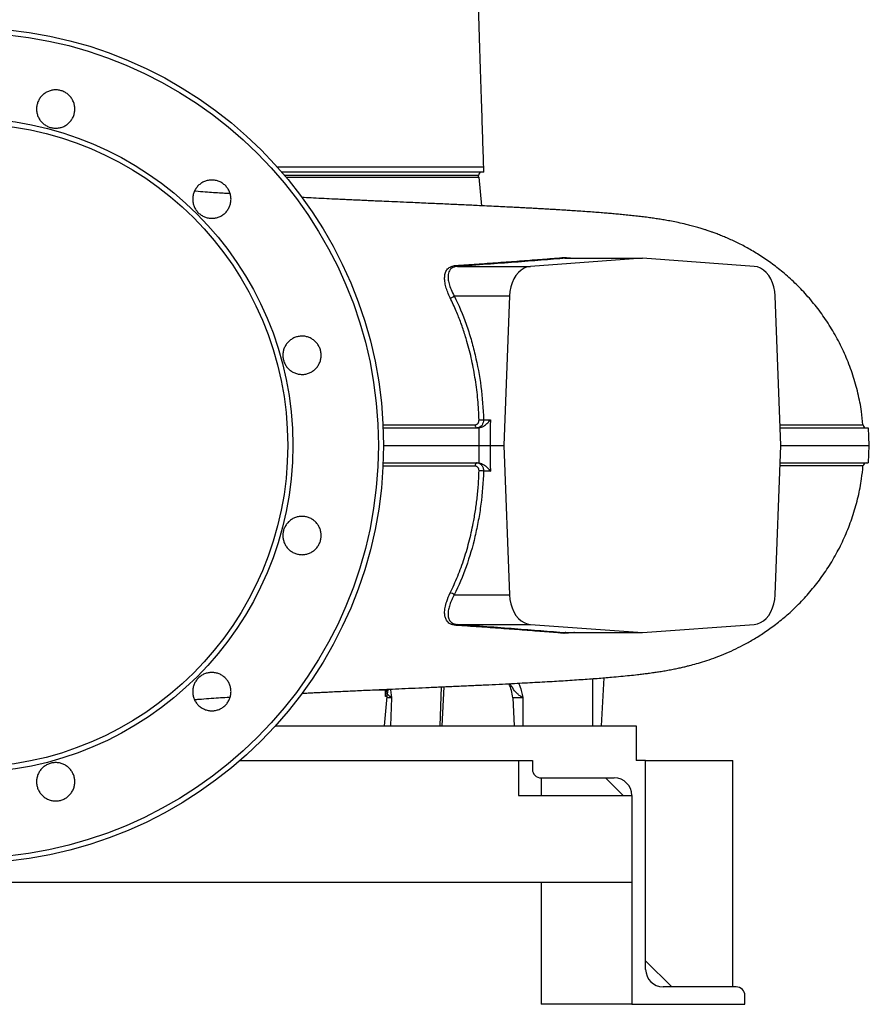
# Model space of a CAD drawing. Header units: millimetres. Extents: x 10 to 977, y 9 to 2126.
# Tile 2 of 7: x 489 to 977, y 9 to 575. Entities that reach past the tile are written whole.
import ezdxf

# ---------------------------------------------------------------- set-up
doc = ezdxf.new("R2010")
doc.units = ezdxf.units.MM

msp = doc.modelspace()

# ---------------------------------------------------------------- linework, layer by layer
at = {"color": 7, "linetype": 'Continuous', "lineweight": 25}
for p, q in [((755.3, 487.2), (639.33, 487.2)), ((755.3, 487.2), (755.3, 490.2)), ((641.88, 484.2), (752.8, 484.2)), ((752.3, 484.2), (752.3, 485.2)), ((754.24, 467.82), (752.8, 484.2)), ((846.39, 437.7), (782.17, 433.03)), ((802.43, 437.7), (802.44, 437.7)), ((802.44, 437.7), (846.39, 437.7)), ((910.61, 433.03), (846.39, 437.7)), ((740.27, 433.03), (782.17, 433.03)), ((738.4, 416.03), (770.11, 416.03)), ((770.11, 416.03), (766.84, 330.2)), ((925.94, 330.2), (922.67, 416.03)), ((752.7, 340.24), (752.18, 340.2)), ((755.19, 344.93), (759.12, 344.93)), ((759.02, 330.2), (766.84, 330.2)), ((766.84, 330.2), (770.11, 244.38)), ((922.67, 244.38), (925.94, 330.2)), ((752.18, 320.2), (752.7, 320.16)), ((759.12, 315.47), (755.19, 315.47)), ((738.4, 244.38), (770.11, 244.38)), ((740.27, 227.37), (782.17, 227.37)), ((782.17, 227.37), (846.39, 222.7)), ((846.39, 222.7), (910.61, 227.37)), ((802.44, 222.7), (802.43, 222.7)), ((802.44, 222.7), (846.39, 222.7)), ((824.25, 196.72), (822.8, 169.2)), ((731.51, 169.2), (732.68, 191.59)), ((698.33, 169.2), (699.79, 185.95)), ((702.35, 185.25), (701.76, 169.2)), ((777.8, 185.25), (771.96, 185.25)), ((771.96, 185.25), (772.8, 169.2)), ((777.8, 185.25), (777.8, 169.2)), ((635.79, 169.2), (842.8, 169.2)), ((842.8, 169.2), (842.8, 149.2)), ((615.41, 149.2), (783.3, 149.2)), ((775.3, 149.2), (775.3, 129.2)), ((783.3, 149.2), (783.3, 144.2)), ((848.3, 149.2), (842.8, 149.2)), ((848.3, 29.2), (848.3, 149.2)), ((848.3, 149.2), (898.3, 149.2)), ((898.3, 19.2), (898.3, 149.2)), ((788.3, 139.2), (830.3, 139.2)), ((788.3, 139.2), (788.3, 129.2)), ((835.3, 129.2), (825.3, 139.2)), ((775.3, 129.2), (840.3, 129.2)), ((840.3, 129.2), (840.3, 9.2)), ((840.3, 79.2), (75.3, 79.2)), ((788.3, 79.2), (788.3, 9.2)), ((848.3, 34.2), (863.3, 19.2)), ((900.3, 19.2), (858.3, 19.2)), ((905.3, 9.2), (905.3, 14.2)), ((840.3, 9.2), (788.3, 9.2)), ((840.3, 9.2), (905.3, 9.2))]:
    msp.add_line(p, q, dxfattribs=at)
at = {"color": 8, "linetype": 'Continuous', "lineweight": 25}
for p, q in [((752.3, 485.2), (641.04, 485.2)), ((817.8, 196.22), (817.8, 169.2)), ((692.76, 189.82), (698.87, 189.82)), ((730.87, 191.51), (730.04, 169.2)), ((699.79, 185.95), (698.85, 185.95)), ((702.35, 185.25), (699.73, 185.25))]:
    msp.add_line(p, q, dxfattribs=at)
at = {"color": 7, "linetype": 'Continuous', "lineweight": 25, "flags": 128}
for points in [[(782.17, 433.03), (780.32, 432.71), (778.52, 432), (776.82, 430.93), (775.25, 429.52), (773.83, 427.8), (772.61, 425.81), (771.61, 423.58), (770.85, 421.18), (770.35, 418.64), (770.11, 416.03)], [(922.67, 416.03), (922.43, 418.64), (921.93, 421.18), (921.17, 423.58), (920.17, 425.81), (918.95, 427.8), (917.53, 429.52), (915.96, 430.93), (914.26, 432), (912.46, 432.71), (910.61, 433.03)], [(750.34, 342.03), (750.38, 341.67), (750.46, 341.32), (750.57, 341.01), (750.71, 340.73), (750.88, 340.5), (751.07, 340.34), (751.27, 340.24), (751.48, 340.2)], [(752.63, 330.2), (752.67, 335.2), (752.67, 335.39), (752.69, 338.51), (752.7, 340.2), (752.7, 340.24)], [(759.12, 344.93), (759.12, 344.74), (759.1, 341.62), (759.08, 338.5), (759.05, 335.39), (759.02, 330.2)], [(976.7, 330.2), (976.43, 335.29), (976.18, 340.21)], [(752.7, 320.16), (752.7, 320.2), (752.67, 325.2), (752.64, 329.69), (752.63, 330.2)], [(759.02, 330.2), (759.02, 329.69), (759.05, 325.02), (759.08, 321.9), (759.1, 318.79), (759.12, 315.47)], [(976.18, 320.2), (976.43, 325.11), (976.7, 330.2)], [(751.48, 320.2), (751.27, 320.17), (751.07, 320.07), (750.88, 319.9), (750.71, 319.67), (750.57, 319.4), (750.46, 319.08), (750.38, 318.73), (750.34, 318.37)], [(770.11, 244.38), (770.35, 241.76), (770.85, 239.23), (771.61, 236.82), (772.61, 234.6), (773.83, 232.6), (775.25, 230.88), (776.82, 229.47), (778.52, 228.4), (780.32, 227.7), (782.17, 227.37)], [(910.61, 227.37), (912.46, 227.7), (914.26, 228.4), (915.96, 229.47), (917.53, 230.88), (918.95, 232.6), (920.17, 234.6), (921.17, 236.82), (921.93, 239.23), (922.43, 241.76), (922.67, 244.38)], [(699.79, 185.95), (700.21, 188.61), (700.64, 190.19)]]:
    msp.add_lwpolyline(points, dxfattribs=at)
at = {"color": 8, "linetype": 'Continuous', "lineweight": 25, "flags": 128}
msp.add_lwpolyline([(698.96, 190.11), (698.91, 189.97), (698.87, 189.82)], dxfattribs=at)
at = {"color": 7, "linetype": 'Continuous', "lineweight": 25}
for radius in [240, 237.05, 187.95, 185]:
    msp.add_circle((457.8, 330.2), radius, dxfattribs=at)
for centre, radius, start, end in [((754.3, 485.2), 2, 90, 180), ((740.35, 434.21), 1.18, 213.2113, 266.1233), ((735.67, 418.82), 3.91, 275.7251, 314.2877), ((753.29, 361.03), 16.21, 267.6931, 276.7467), ((975.15, 342.2), 2, 184.7316, 269.9057), ((975.15, 318.2), 2, 90.096, 174.9294), ((753.29, 299.37), 16.21, 83.2534, 92.3075), ((735.67, 241.58), 3.91, 45.7119, 84.2743), ((740.35, 226.2), 1.18, 93.8795, 146.7865), ((751.99, 184.2), 20, 3, 27.4276), ((788.3, 144.2), 5, 180, 270), ((830.3, 129.2), 10, 0, 90), ((858.3, 29.2), 10, 180, 270), ((900.3, 14.2), 5, 0, 90)]:
    msp.add_arc(centre, radius, start, end, dxfattribs=at)
for points, knots in [([(755.3, 490.2), (755.17, 494.46), (754.89, 503.25), (754.44, 516.85), (753.98, 531.28), (753.49, 546.52), (752.98, 562.59), (752.63, 573.57), (752.45, 579.2)], [0, 0, 0, 0, 0.143667, 0.296485, 0.458497, 0.629736, 0.810229, 1, 1, 1, 1]), ([(517.35, 515.61), (516.84, 515.1), (516.28, 514.64), (515.39, 514.05), (515.08, 513.86), (514.44, 513.52), (514.11, 513.36), (513.11, 512.95), (512.43, 512.74), (511.37, 512.53), (511.01, 512.48), (510.29, 512.4), (509.93, 512.39), (508.85, 512.39), (508.14, 512.46), (507.08, 512.67), (506.72, 512.76), (506.03, 512.96), (505.36, 513.21), (504.71, 513.51), (504.07, 513.85), (503.76, 514.04), (502.86, 514.64), (502.3, 515.1), (501.54, 515.86), (501.3, 516.12), (500.84, 516.68), (500.62, 516.97), (500.02, 517.87), (499.69, 518.5), (499.27, 519.5), (499.15, 519.84), (498.94, 520.53), (498.85, 520.88), (498.64, 521.94), (498.57, 522.65), (498.57, 524.1), (498.64, 524.82), (498.85, 525.87), (498.93, 526.22), (499.14, 526.91), (499.26, 527.26), (499.68, 528.26), (500.02, 528.89), (500.81, 530.08), (501.28, 530.65), (502.29, 531.67), (502.84, 532.12), (503.74, 532.73), (504.06, 532.91), (504.69, 533.25), (505.34, 533.56), (506.02, 533.8), (506.7, 534.01), (507.06, 534.1), (508.12, 534.32), (508.84, 534.39), (509.91, 534.39), (510.27, 534.37), (510.99, 534.3), (511.35, 534.25), (512.41, 534.04), (513.1, 533.83), (514.09, 533.42), (514.42, 533.26), (515.06, 532.92), (515.37, 532.74), (516.27, 532.14), (516.82, 531.69), (517.59, 530.92), (517.84, 530.65), (518.29, 530.1), (518.72, 529.52), (519.09, 528.91), (519.43, 528.27), (519.59, 527.94), (520, 526.94), (520.21, 526.26), (520.49, 524.85), (520.57, 524.12), (520.57, 522.68), (520.5, 521.97), (520.29, 520.91), (520.2, 520.55), (519.99, 519.86), (519.87, 519.52), (519.46, 518.53), (519.13, 517.89), (518.32, 516.69), (517.86, 516.13), (517.35, 515.61)], [0, 0, 0, 0, 0.03125, 0.03125, 0.046875, 0.046875, 0.0625, 0.0625, 0.09375, 0.09375, 0.109375, 0.109375, 0.125, 0.125, 0.15625, 0.15625, 0.171875, 0.171875, 0.1875, 0.203125, 0.203125, 0.21875, 0.21875, 0.25, 0.25, 0.265625, 0.265625, 0.28125, 0.28125, 0.3125, 0.3125, 0.328125, 0.328125, 0.34375, 0.34375, 0.375, 0.375, 0.40625, 0.40625, 0.421875, 0.421875, 0.4375, 0.4375, 0.46875, 0.46875, 0.5, 0.5, 0.53125, 0.53125, 0.546875, 0.546875, 0.5625, 0.578125, 0.578125, 0.59375, 0.59375, 0.625, 0.625, 0.640625, 0.640625, 0.65625, 0.65625, 0.6875, 0.6875, 0.703125, 0.703125, 0.71875, 0.71875, 0.75, 0.75, 0.765625, 0.765625, 0.78125, 0.796875, 0.796875, 0.8125, 0.8125, 0.84375, 0.84375, 0.875, 0.875, 0.90625, 0.90625, 0.921875, 0.921875, 0.9375, 0.9375, 0.96875, 0.96875, 1, 1, 1, 1]), ([(636.49, 490.2), (640.48, 490.2), (649.62, 490.2), (663.03, 490.2), (672, 490.2), (676.49, 490.2)], [0, 0, 0, 0, 0.2788041, 0.6394017, 1, 1, 1, 1]), ([(676.49, 490.2), (680.41, 490.2), (688.24, 490.2), (698.98, 490.2), (708.91, 490.2), (717.95, 490.2), (726.08, 490.2), (733.26, 490.2), (739.47, 490.2), (744.69, 490.2), (748.89, 490.2), (752.08, 490.2), (754.19, 490.2), (755.25, 490.2), (755.19, 490.2), (755.17, 490.2)], [0, 0, 0, 0, 0.079681, 0.159361, 0.239042, 0.318723, 0.398404, 0.478085, 0.557766, 0.637446, 0.717127, 0.796808, 0.876489, 0.956169, 1, 1, 1, 1]), ([(607.01, 463.85), (606.49, 463.33), (605.94, 462.88), (605.04, 462.28), (604.74, 462.1), (604.1, 461.76), (603.77, 461.6), (602.77, 461.19), (602.09, 460.98), (601.03, 460.77), (600.67, 460.71), (599.95, 460.64), (599.59, 460.62), (598.51, 460.62), (597.8, 460.69), (596.73, 460.9), (596.38, 460.99), (595.69, 461.2), (595.02, 461.44), (594.37, 461.75), (593.73, 462.09), (593.42, 462.27), (592.52, 462.88), (591.96, 463.33), (591.2, 464.09), (590.96, 464.36), (590.5, 464.92), (590.28, 465.21), (589.68, 466.11), (589.34, 466.74), (588.93, 467.74), (588.81, 468.08), (588.6, 468.77), (588.51, 469.12), (588.3, 470.17), (588.23, 470.89), (588.23, 472.34), (588.3, 473.06), (588.5, 474.11), (588.59, 474.46), (588.8, 475.15), (588.92, 475.49), (589.34, 476.49), (589.67, 477.13), (590.47, 478.32), (590.93, 478.89), (591.95, 479.9), (592.5, 480.36), (593.4, 480.96), (593.72, 481.15), (594.35, 481.49), (595, 481.8), (595.67, 482.04), (596.36, 482.25), (596.71, 482.34), (597.78, 482.55), (598.49, 482.62), (599.57, 482.62), (599.93, 482.61), (600.65, 482.54), (601.01, 482.48), (602.07, 482.27), (602.75, 482.07), (603.75, 481.66), (604.08, 481.5), (604.72, 481.16), (605.03, 480.97), (605.92, 480.38), (606.48, 479.92), (607.25, 479.16), (607.49, 478.89), (607.95, 478.33), (608.38, 477.76), (608.75, 477.14), (609.09, 476.51), (609.25, 476.18), (609.66, 475.18), (609.87, 474.49), (610.15, 473.08), (610.22, 472.35), (610.23, 470.92), (610.16, 470.2), (609.95, 469.14), (609.86, 468.79), (609.65, 468.1), (609.53, 467.76), (609.12, 466.77), (608.78, 466.13), (607.98, 464.92), (607.52, 464.36), (607.01, 463.85)], [0, 0, 0, 0, 0.03125, 0.03125, 0.046875, 0.046875, 0.0625, 0.0625, 0.09375, 0.09375, 0.109375, 0.109375, 0.125, 0.125, 0.15625, 0.15625, 0.171875, 0.171875, 0.1875, 0.203125, 0.203125, 0.21875, 0.21875, 0.25, 0.25, 0.265625, 0.265625, 0.28125, 0.28125, 0.3125, 0.3125, 0.328125, 0.328125, 0.34375, 0.34375, 0.375, 0.375, 0.40625, 0.40625, 0.421875, 0.421875, 0.4375, 0.4375, 0.46875, 0.46875, 0.5, 0.5, 0.53125, 0.53125, 0.546875, 0.546875, 0.5625, 0.578125, 0.578125, 0.59375, 0.59375, 0.625, 0.625, 0.640625, 0.640625, 0.65625, 0.65625, 0.6875, 0.6875, 0.703125, 0.703125, 0.71875, 0.71875, 0.75, 0.75, 0.765625, 0.765625, 0.78125, 0.796875, 0.796875, 0.8125, 0.8125, 0.84375, 0.84375, 0.875, 0.875, 0.90625, 0.90625, 0.921875, 0.921875, 0.9375, 0.9375, 0.96875, 0.96875, 1, 1, 1, 1]), ([(609.61, 474.75), (609.57, 474.75), (609.15, 474.77), (607.51, 474.87), (604.41, 475.07), (600.12, 475.36), (595.22, 475.72), (591.6, 475.99), (589.56, 476.16), (589.35, 476.18)], [0, 0, 0, 0, 0.006181, 0.057917, 0.232504, 0.454652, 0.692669, 0.967468, 1, 1, 1, 1]), ([(973.07, 342.02), (972.83, 344.56), (972.25, 350.68), (970.3, 360.23), (967.4, 370.59), (963.63, 380.63), (959.09, 390.24), (953.84, 399.34), (947.99, 407.83), (941.66, 415.62), (934.99, 422.65), (928.14, 428.9), (921.22, 434.37), (914.33, 439.12), (907.56, 443.19), (902.12, 446.05), (897.96, 448.03), (894.94, 449.37), (892.09, 450.56), (889.5, 451.58), (887.28, 452.4), (885.52, 453.02), (883.93, 453.57), (882.24, 454.12), (880.06, 454.8), (877.4, 455.58), (874.47, 456.38), (870.86, 457.29), (867.04, 458.15), (863.18, 458.92), (859.68, 459.56), (856.57, 460.07), (853.53, 460.54), (850.39, 460.98), (847.05, 461.42), (843.51, 461.84), (839.93, 462.24), (836.34, 462.6), (832.84, 462.94), (829.49, 463.24), (826.14, 463.53), (822.58, 463.82), (818.69, 464.12), (814.45, 464.43), (810.16, 464.73), (806.12, 465), (802.81, 465.21), (800.22, 465.37), (798.08, 465.5), (795.87, 465.64), (793.3, 465.79), (790.46, 465.95), (787.45, 466.12), (784.54, 466.28), (781.69, 466.44), (778.8, 466.59), (775.53, 466.76), (771.72, 466.96), (767.34, 467.18), (762.44, 467.42), (757.13, 467.68), (750.71, 467.98), (743.09, 468.34), (734.13, 468.75), (724.65, 469.17), (715.68, 469.57), (707.71, 469.92), (701.26, 470.2), (695.72, 470.45), (691.49, 470.64), (688.13, 470.79), (685.07, 470.93), (681.48, 471.09), (677.67, 471.26), (673.64, 471.45), (669.1, 471.66), (663.7, 471.92), (657.93, 472.21), (653.64, 472.43), (651.41, 472.54), (650.98, 472.57)], [0, 0, 0, 0, 0.014242, 0.034208, 0.054215, 0.074172, 0.093985, 0.113565, 0.132826, 0.151645, 0.16981, 0.187259, 0.203959, 0.219887, 0.235034, 0.249463, 0.256456, 0.263405, 0.270425, 0.276985, 0.28238, 0.28662, 0.289999, 0.294656, 0.301034, 0.309125, 0.318321, 0.327114, 0.342766, 0.357196, 0.370704, 0.383475, 0.395932, 0.409674, 0.425722, 0.441221, 0.457224, 0.47327, 0.488142, 0.501786, 0.5154, 0.529499, 0.544732, 0.561101, 0.577755, 0.592271, 0.604496, 0.612491, 0.61911, 0.626251, 0.634928, 0.644913, 0.654319, 0.66428, 0.672802, 0.681291, 0.691395, 0.703102, 0.716143, 0.730687, 0.746018, 0.761631, 0.784703, 0.80835, 0.832574, 0.857145, 0.874536, 0.889581, 0.902302, 0.912712, 0.918411, 0.925184, 0.933544, 0.942664, 0.95063, 0.960195, 0.972699, 0.98592, 0.997245, 1, 1, 1, 1]), ([(739.36, 433.56), (740.37, 433.63), (745.39, 433.97), (754.64, 434.6), (766.82, 435.46), (778.91, 436.36), (790.53, 437.25), (797.84, 437.85), (801.49, 438.14)], [0, 0, 0, 0, 0.043967, 0.219861, 0.414272, 0.608683, 0.804341, 1, 1, 1, 1]), ([(802.44, 437.7), (797.78, 437.32), (788.46, 436.55), (773.29, 435.38), (757.32, 434.21), (745.95, 433.42), (740.27, 433.03)], [0, 0, 0, 0, 0.24869, 0.497378, 0.748689, 1, 1, 1, 1]), ([(801.49, 438.14), (801.49, 438.14), (801.62, 438), (801.93, 437.77), (802.26, 437.72), (802.43, 437.7)], [0, 0, 0, 0, 0.01648, 0.50162, 1, 1, 1, 1]), ([(736.06, 414.93), (735.51, 416.04), (735.04, 417.13), (734.22, 419.26), (733.87, 420.3), (733.46, 421.84), (733.34, 422.35), (733.15, 423.36), (733.07, 423.85), (732.89, 425.29), (732.86, 426.21), (732.95, 427.51), (733, 427.94), (733.16, 428.76), (733.27, 429.15), (733.68, 430.27), (734.06, 430.94), (735.12, 432.11), (735.77, 432.58), (736.97, 433.1), (737.41, 433.25), (738.34, 433.46), (738.84, 433.53), (739.36, 433.56)], [0, 0, 0, 0, 0.125, 0.125, 0.25, 0.25, 0.3125, 0.3125, 0.375, 0.375, 0.5, 0.5, 0.5625, 0.5625, 0.625, 0.625, 0.75, 0.75, 0.875, 0.875, 0.9375, 0.9375, 1, 1, 1, 1]), ([(740.27, 433.03), (739.57, 432.94), (738.32, 432.77), (736.96, 432.07), (735.94, 431.15), (735.21, 429.88), (734.79, 428.11), (734.81, 425.85), (735.39, 422.97), (736.52, 419.68), (737.77, 417.25), (738.4, 416.03)], [0, 0, 0, 0, 0.094553, 0.168093, 0.243969, 0.336259, 0.431108, 0.559036, 0.690403, 0.843231, 1, 1, 1, 1]), ([(752.64, 344.83), (752.45, 348.71), (752.08, 356.46), (750.64, 367.9), (748.58, 379.09), (746.43, 387.56), (744.28, 394.68), (742.27, 400.55), (739.45, 407.76), (737.24, 412.43), (736.06, 414.93)], [0, 0, 0, 0, 0.153643, 0.307836, 0.462028, 0.61567, 0.668124, 0.773238, 0.878352, 1, 1, 1, 1]), ([(738.4, 416.03), (740.95, 410.84), (743.23, 405.43), (746.23, 396.97), (747.16, 394.09), (748.45, 389.69), (748.86, 388.21), (749.64, 385.25), (750.01, 383.75), (751.78, 376.26), (752.89, 370.16), (754.5, 357.72), (755, 351.38), (755.19, 344.93)], [0, 0, 0, 0, 0.25, 0.25, 0.375, 0.375, 0.4375, 0.4375, 0.5, 0.5, 0.75, 0.75, 1, 1, 1, 1]), ([(658.77, 374.19), (658.26, 373.67), (657.7, 373.22), (656.81, 372.62), (656.5, 372.44), (655.86, 372.1), (655.53, 371.94), (654.53, 371.53), (653.85, 371.32), (652.79, 371.11), (652.43, 371.05), (651.71, 370.98), (651.35, 370.97), (650.27, 370.97), (649.56, 371.04), (648.5, 371.25), (648.14, 371.33), (647.45, 371.54), (646.78, 371.79), (646.13, 372.09), (645.49, 372.43), (645.18, 372.62), (644.28, 373.22), (643.72, 373.67), (642.96, 374.44), (642.72, 374.7), (642.26, 375.26), (642.04, 375.55), (641.45, 376.45), (641.11, 377.08), (640.69, 378.08), (640.57, 378.42), (640.36, 379.11), (640.27, 379.46), (640.06, 380.52), (639.99, 381.23), (639.99, 382.68), (640.06, 383.4), (640.27, 384.45), (640.36, 384.8), (640.56, 385.49), (640.69, 385.84), (641.1, 386.84), (641.44, 387.47), (642.24, 388.67), (642.7, 389.23), (643.71, 390.25), (644.27, 390.7), (645.17, 391.31), (645.48, 391.49), (646.12, 391.83), (646.77, 392.14), (647.44, 392.38), (648.13, 392.59), (648.48, 392.68), (649.55, 392.89), (650.26, 392.96), (651.34, 392.97), (651.69, 392.95), (652.41, 392.88), (652.77, 392.83), (653.83, 392.62), (654.52, 392.41), (655.52, 392), (655.85, 391.84), (656.49, 391.5), (656.79, 391.32), (657.69, 390.72), (658.24, 390.27), (659.01, 389.5), (659.26, 389.23), (659.71, 388.67), (660.14, 388.1), (660.51, 387.48), (660.85, 386.85), (661.01, 386.52), (661.43, 385.52), (661.63, 384.83), (661.92, 383.42), (661.99, 382.69), (661.99, 381.26), (661.92, 380.54), (661.71, 379.48), (661.62, 379.13), (661.41, 378.44), (661.29, 378.1), (660.88, 377.11), (660.55, 376.47), (659.74, 375.26), (659.28, 374.7), (658.77, 374.19)], [0, 0, 0, 0, 0.03125, 0.03125, 0.046875, 0.046875, 0.0625, 0.0625, 0.09375, 0.09375, 0.109375, 0.109375, 0.125, 0.125, 0.15625, 0.15625, 0.171875, 0.171875, 0.1875, 0.203125, 0.203125, 0.21875, 0.21875, 0.25, 0.25, 0.265625, 0.265625, 0.28125, 0.28125, 0.3125, 0.3125, 0.328125, 0.328125, 0.34375, 0.34375, 0.375, 0.375, 0.40625, 0.40625, 0.421875, 0.421875, 0.4375, 0.4375, 0.46875, 0.46875, 0.5, 0.5, 0.53125, 0.53125, 0.546875, 0.546875, 0.5625, 0.578125, 0.578125, 0.59375, 0.59375, 0.625, 0.625, 0.640625, 0.640625, 0.65625, 0.65625, 0.6875, 0.6875, 0.703125, 0.703125, 0.71875, 0.71875, 0.75, 0.75, 0.765625, 0.765625, 0.78125, 0.796875, 0.796875, 0.8125, 0.8125, 0.84375, 0.84375, 0.875, 0.875, 0.90625, 0.90625, 0.921875, 0.921875, 0.9375, 0.9375, 0.96875, 0.96875, 1, 1, 1, 1]), ([(697.45, 340.2), (702.11, 340.2), (713.88, 340.2), (732.19, 340.2), (745.51, 340.2), (752.18, 340.2)], [0, 0, 0, 0, 0.246727, 0.622962, 1, 1, 1, 1]), ([(750.34, 342.03), (750.5, 342.03), (750.65, 342.05), (750.95, 342.12), (751.1, 342.17), (751.38, 342.31), (751.52, 342.39), (751.77, 342.59), (751.89, 342.71), (752.1, 342.96), (752.2, 343.1), (752.36, 343.41), (752.43, 343.57), (752.6, 344.08), (752.65, 344.45), (752.64, 344.83)], [0, 0, 0, 0, 0.125, 0.125, 0.25, 0.25, 0.375, 0.375, 0.5, 0.5, 0.625, 0.625, 0.75, 0.75, 1, 1, 1, 1]), ([(755.19, 344.93), (755.18, 344.65), (755.15, 343.82), (754.77, 342.5), (753.94, 341.23), (752.8, 340.37), (751.92, 340.26), (751.48, 340.2)], [0, 0, 0, 0, 0.113497, 0.3314101, 0.5528685, 0.7769795, 1, 1, 1, 1]), ([(752.7, 340.24), (753.13, 340.35), (753.99, 340.56), (755.56, 341.42), (757.41, 342.86), (758.58, 344.17), (759.12, 344.93), (759.12, 344.93)], [0, 0, 0, 0, 0.178598, 0.355913, 0.628636, 0.998332, 1, 1, 1, 1]), ([(925.56, 340.2), (926.1, 340.2), (929.54, 340.2), (935.24, 340.2), (942.84, 340.2), (949.82, 340.2), (956.21, 340.2), (961.72, 340.2), (966.37, 340.2), (970.13, 340.2), (973.01, 340.2), (974.97, 340.2), (976.06, 340.2), (976.07, 340.2), (976.07, 340.2)], [0, 0, 0, 0, 0.015808, 0.10085, 0.185892, 0.278946, 0.371999, 0.4657, 0.559401, 0.652731, 0.74614, 0.839549, 0.932879, 1, 1, 1, 1]), ([(697.8, 330.2), (702.43, 330.2), (714.19, 330.2), (732.53, 330.2), (745.93, 330.2), (752.63, 330.2)], [0, 0, 0, 0, 0.244227, 0.621707, 1, 1, 1, 1]), ([(752.63, 330.2), (753.11, 330.2), (753.64, 330.2), (754.48, 330.2), (754.77, 330.2), (755.34, 330.2), (755.64, 330.2), (756.22, 330.2), (756.5, 330.2), (757.06, 330.2), (757.33, 330.2), (757.86, 330.2), (758.11, 330.2), (758.58, 330.2), (758.81, 330.2), (759.02, 330.2)], [0, 0, 0, 0, 0.25, 0.25, 0.375, 0.375, 0.5, 0.5, 0.625, 0.625, 0.75, 0.75, 0.875, 0.875, 1, 1, 1, 1]), ([(925.94, 330.2), (926.45, 330.2), (929.9, 330.2), (935.62, 330.2), (943.27, 330.2), (950.28, 330.2), (956.68, 330.2), (962.2, 330.2), (966.86, 330.2), (970.62, 330.2), (973.51, 330.2), (975.49, 330.2), (976.58, 330.2), (976.59, 330.2), (976.6, 330.2)], [0, 0, 0, 0, 0.014912, 0.100517, 0.186122, 0.279088, 0.372054, 0.465667, 0.559281, 0.652523, 0.745845, 0.839167, 0.932409, 1, 1, 1, 1]), ([(650.82, 187.83), (651.01, 187.84), (651.59, 187.87), (652.57, 187.92), (653.88, 187.99), (655.4, 188.07), (657.67, 188.18), (660.56, 188.33), (663.91, 188.49), (667.81, 188.68), (672.03, 188.88), (676.46, 189.08), (680.74, 189.28), (685.21, 189.48), (690.2, 189.71), (695.53, 189.95), (701.64, 190.22), (708.54, 190.52), (716.23, 190.86), (724.33, 191.22), (732.79, 191.6), (741.3, 191.98), (749.88, 192.38), (758.1, 192.77), (765.84, 193.15), (772.71, 193.5), (778.95, 193.82), (784.76, 194.13), (790.41, 194.45), (795.78, 194.76), (801.05, 195.08), (806.13, 195.4), (811.17, 195.74), (815.95, 196.08), (820.45, 196.41), (824.67, 196.75), (829.24, 197.14), (834.04, 197.57), (839, 198.07), (842.66, 198.47), (845.15, 198.76), (846.57, 198.93), (847.94, 199.11), (849.28, 199.28), (850.67, 199.47), (852.35, 199.7), (854.58, 200.02), (857.22, 200.43), (860.17, 200.93), (863.2, 201.49), (866.14, 202.07), (868.8, 202.65), (871.2, 203.21), (873.99, 203.9), (877.6, 204.86), (882.22, 206.25), (887.44, 208.02), (893.05, 210.19), (898.6, 212.64), (904.25, 215.44), (910.18, 218.74), (916.5, 222.72), (923.04, 227.41), (929.67, 232.83), (936.28, 239.04), (942.75, 246.04), (948.9, 253.81), (954.58, 262.24), (959.64, 271.24), (964.01, 280.71), (967.63, 290.56), (970.42, 300.69), (972.28, 309.99), (972.84, 315.93), (973.07, 318.39)], [0, 0, 0, 0, 0.001195, 0.003654, 0.006248, 0.009479, 0.013344, 0.020635, 0.028029, 0.034917, 0.045974, 0.055635, 0.06416, 0.074533, 0.085712, 0.097838, 0.110939, 0.127862, 0.146249, 0.16613, 0.187544, 0.210444, 0.232842, 0.257206, 0.279699, 0.300274, 0.318919, 0.336916, 0.354955, 0.373521, 0.390253, 0.408753, 0.427036, 0.444802, 0.46205, 0.478758, 0.49488, 0.517742, 0.539344, 0.559742, 0.566303, 0.572669, 0.578842, 0.584821, 0.590657, 0.597712, 0.60661, 0.618942, 0.631628, 0.643503, 0.654456, 0.664124, 0.672483, 0.679556, 0.691595, 0.704596, 0.718252, 0.732246, 0.745214, 0.757477, 0.770763, 0.78516, 0.800457, 0.816633, 0.833672, 0.851539, 0.870125, 0.889088, 0.908317, 0.927733, 0.947252, 0.966789, 0.986259, 1, 1, 1, 1]), ([(697.42, 320.2), (702.09, 320.2), (713.87, 320.2), (732.19, 320.2), (745.51, 320.2), (752.18, 320.2)], [0, 0, 0, 0, 0.247142, 0.623169, 1, 1, 1, 1]), ([(752.64, 315.57), (752.64, 315.76), (752.63, 315.95), (752.58, 316.31), (752.54, 316.49), (752.43, 316.83), (752.36, 316.99), (752.2, 317.3), (752.1, 317.44), (751.89, 317.7), (751.77, 317.81), (751.52, 318.01), (751.38, 318.1), (750.96, 318.3), (750.66, 318.37), (750.34, 318.37)], [0, 0, 0, 0, 0.125, 0.125, 0.25, 0.25, 0.375, 0.375, 0.5, 0.5, 0.625, 0.625, 0.75, 0.75, 1, 1, 1, 1]), ([(751.48, 320.2), (751.73, 320.2), (751.98, 320.17), (752.46, 320.05), (752.69, 319.96), (753.14, 319.73), (753.36, 319.59), (753.76, 319.24), (753.95, 319.05), (754.29, 318.62), (754.45, 318.37), (754.71, 317.86), (754.83, 317.59), (755.01, 317.01), (755.08, 316.71), (755.17, 316.1), (755.2, 315.79), (755.19, 315.47)], [0, 0, 0, 0, 0.125, 0.125, 0.25, 0.25, 0.375, 0.375, 0.5, 0.5, 0.625, 0.625, 0.75, 0.75, 0.875, 0.875, 1, 1, 1, 1]), ([(752.7, 320.16), (753.13, 320.06), (753.99, 319.85), (755.56, 318.98), (757.41, 317.55), (758.58, 316.23), (759.12, 315.47), (759.12, 315.47)], [0, 0, 0, 0, 0.178598, 0.355912, 0.628637, 0.998334, 1, 1, 1, 1]), ([(925.56, 320.2), (926.1, 320.2), (929.54, 320.2), (935.24, 320.2), (942.84, 320.2), (949.82, 320.2), (956.21, 320.2), (961.72, 320.2), (966.37, 320.2), (970.13, 320.2), (973.01, 320.2), (974.97, 320.2), (976.06, 320.2), (976.07, 320.2), (976.07, 320.2)], [0, 0, 0, 0, 0.015808, 0.100851, 0.185893, 0.278947, 0.372, 0.4657, 0.559401, 0.652732, 0.746141, 0.83955, 0.932879, 1, 1, 1, 1]), ([(736.06, 245.47), (737.54, 248.65), (740.52, 255.02), (744.21, 265.27), (747.3, 275.92), (749.19, 284.53), (750.52, 292.1), (751.43, 298.57), (752.26, 306.82), (752.51, 312.52), (752.64, 315.57)], [0, 0, 0, 0, 0.153791, 0.308131, 0.462468, 0.616254, 0.668743, 0.773928, 0.879113, 1, 1, 1, 1]), ([(755.19, 315.47), (755, 309.02), (754.5, 302.66), (753.27, 293.25), (752.79, 290.13), (751.94, 285.49), (751.64, 283.96), (751, 280.91), (750.66, 279.4), (748.89, 271.92), (747.19, 266.13), (743.22, 254.95), (740.95, 249.56), (738.4, 244.38)], [0, 0, 0, 0, 0.25, 0.25, 0.375, 0.375, 0.4375, 0.4375, 0.5, 0.5, 0.75, 0.75, 1, 1, 1, 1]), ([(658.77, 270.66), (658.25, 270.15), (657.7, 269.69), (656.8, 269.09), (656.5, 268.91), (655.86, 268.57), (655.53, 268.41), (654.53, 268), (653.85, 267.79), (652.79, 267.58), (652.43, 267.53), (651.71, 267.46), (651.35, 267.44), (650.27, 267.44), (649.56, 267.51), (648.49, 267.72), (648.14, 267.81), (647.45, 268.02), (646.78, 268.26), (646.13, 268.56), (645.49, 268.9), (645.18, 269.09), (644.28, 269.69), (643.72, 270.15), (642.96, 270.91), (642.72, 271.17), (642.26, 271.73), (642.04, 272.03), (641.44, 272.92), (641.11, 273.56), (640.69, 274.55), (640.57, 274.9), (640.36, 275.59), (640.27, 275.94), (640.06, 276.99), (639.99, 277.71), (639.99, 279.16), (640.06, 279.87), (640.27, 280.93), (640.36, 281.28), (640.56, 281.97), (640.69, 282.31), (641.1, 283.31), (641.44, 283.94), (642.24, 285.14), (642.7, 285.71), (643.72, 286.72), (644.27, 287.18), (645.17, 287.78), (645.48, 287.97), (646.12, 288.31), (646.77, 288.61), (647.44, 288.86), (648.13, 289.07), (648.48, 289.15), (649.55, 289.37), (650.26, 289.44), (651.34, 289.44), (651.7, 289.42), (652.42, 289.35), (652.78, 289.3), (653.84, 289.09), (654.52, 288.88), (655.52, 288.47), (655.85, 288.31), (656.49, 287.97), (656.8, 287.79), (657.69, 287.19), (658.25, 286.74), (659.02, 285.97), (659.26, 285.7), (659.72, 285.15), (660.14, 284.57), (660.51, 283.95), (660.85, 283.32), (661.01, 282.99), (661.43, 281.99), (661.63, 281.3), (661.92, 279.9), (661.99, 279.17), (661.99, 277.73), (661.92, 277.02), (661.71, 275.95), (661.62, 275.6), (661.41, 274.91), (661.29, 274.57), (660.88, 273.58), (660.55, 272.94), (659.74, 271.73), (659.28, 271.17), (658.77, 270.66)], [0, 0, 0, 0, 0.03125, 0.03125, 0.046875, 0.046875, 0.0625, 0.0625, 0.09375, 0.09375, 0.109375, 0.109375, 0.125, 0.125, 0.15625, 0.15625, 0.171875, 0.171875, 0.1875, 0.203125, 0.203125, 0.21875, 0.21875, 0.25, 0.25, 0.265625, 0.265625, 0.28125, 0.28125, 0.3125, 0.3125, 0.328125, 0.328125, 0.34375, 0.34375, 0.375, 0.375, 0.40625, 0.40625, 0.421875, 0.421875, 0.4375, 0.4375, 0.46875, 0.46875, 0.5, 0.5, 0.53125, 0.53125, 0.546875, 0.546875, 0.5625, 0.578125, 0.578125, 0.59375, 0.59375, 0.625, 0.625, 0.640625, 0.640625, 0.65625, 0.65625, 0.6875, 0.6875, 0.703125, 0.703125, 0.71875, 0.71875, 0.75, 0.75, 0.765625, 0.765625, 0.78125, 0.796875, 0.796875, 0.8125, 0.8125, 0.84375, 0.84375, 0.875, 0.875, 0.90625, 0.90625, 0.921875, 0.921875, 0.9375, 0.9375, 0.96875, 0.96875, 1, 1, 1, 1]), ([(739.36, 226.84), (738.74, 226.92), (737.48, 227.07), (735.96, 227.71), (734.76, 228.61), (733.76, 229.9), (733.08, 231.65), (732.79, 234.08), (733.07, 237.06), (734.03, 240.93), (735.32, 243.82), (736.06, 245.47)], [0, 0, 0, 0, 0.078345, 0.156721, 0.234369, 0.312084, 0.420066, 0.528191, 0.669899, 0.811726, 1, 1, 1, 1]), ([(738.4, 244.38), (737.85, 243.39), (737.36, 242.41), (736.5, 240.48), (736.13, 239.53), (735.51, 237.69), (735.27, 236.79), (735.02, 235.49), (734.95, 235.07), (734.86, 234.23), (734.83, 233.82), (734.81, 232.62), (734.89, 231.87), (735.17, 230.84), (735.29, 230.5), (735.6, 229.87), (735.78, 229.58), (736.21, 229.03), (736.46, 228.78), (737.03, 228.34), (737.36, 228.14), (738.43, 227.64), (739.28, 227.44), (740.27, 227.37)], [0, 0, 0, 0, 0.125, 0.125, 0.25, 0.25, 0.375, 0.375, 0.4375, 0.4375, 0.5, 0.5, 0.625, 0.625, 0.6875, 0.6875, 0.75, 0.75, 0.8125, 0.8125, 0.875, 0.875, 1, 1, 1, 1]), ([(801.49, 222.26), (800.68, 222.33), (796.62, 222.66), (788.73, 223.29), (777.5, 224.15), (765.33, 225.05), (752.67, 225.94), (743.8, 226.54), (739.36, 226.84)], [0, 0, 0, 0, 0.043967, 0.21986, 0.414271, 0.608681, 0.80434, 1, 1, 1, 1]), ([(740.27, 227.37), (751.77, 226.59), (762.69, 225.81), (783.42, 224.25), (793.21, 223.48), (802.44, 222.7)], [0, 0, 0, 0, 0.5, 0.5, 1, 1, 1, 1]), ([(802.43, 222.7), (802.26, 222.68), (801.93, 222.64), (801.62, 222.41), (801.49, 222.27), (801.49, 222.26)], [0, 0, 0, 0, 0.498694, 0.983517, 1, 1, 1, 1]), ([(607, 181), (606.49, 180.49), (605.93, 180.03), (605.04, 179.44), (604.73, 179.25), (604.1, 178.91), (603.77, 178.75), (602.77, 178.34), (602.08, 178.13), (601.02, 177.92), (600.66, 177.87), (599.94, 177.8), (599.58, 177.78), (598.51, 177.78), (597.79, 177.85), (596.73, 178.06), (596.38, 178.15), (595.69, 178.36), (595.01, 178.6), (594.36, 178.91), (593.73, 179.25), (593.42, 179.43), (592.51, 180.04), (591.96, 180.49), (591.2, 181.25), (590.96, 181.52), (590.5, 182.08), (590.28, 182.37), (589.68, 183.27), (589.34, 183.9), (588.93, 184.9), (588.8, 185.24), (588.6, 185.93), (588.51, 186.28), (588.3, 187.33), (588.23, 188.05), (588.23, 189.5), (588.3, 190.22), (588.51, 191.27), (588.59, 191.62), (588.8, 192.31), (588.92, 192.65), (589.34, 193.65), (589.68, 194.29), (590.47, 195.48), (590.94, 196.05), (591.95, 197.06), (592.51, 197.52), (593.41, 198.12), (593.72, 198.31), (594.35, 198.65), (595, 198.96), (595.68, 199.2), (596.37, 199.41), (596.72, 199.5), (597.78, 199.71), (598.5, 199.78), (599.57, 199.78), (599.93, 199.76), (600.65, 199.69), (601.01, 199.64), (602.07, 199.43), (602.76, 199.22), (603.76, 198.81), (604.09, 198.66), (604.72, 198.31), (605.03, 198.13), (605.93, 197.53), (606.48, 197.08), (607.25, 196.31), (607.5, 196.04), (607.95, 195.49), (608.38, 194.91), (608.75, 194.3), (609.09, 193.66), (609.25, 193.33), (609.66, 192.33), (609.87, 191.65), (610.15, 190.24), (610.23, 189.51), (610.23, 188.07), (610.16, 187.36), (609.95, 186.3), (609.86, 185.94), (609.65, 185.25), (609.53, 184.91), (609.12, 183.92), (608.78, 183.28), (607.98, 182.08), (607.52, 181.52), (607, 181)], [0, 0, 0, 0, 0.03125, 0.03125, 0.046875, 0.046875, 0.0625, 0.0625, 0.09375, 0.09375, 0.109375, 0.109375, 0.125, 0.125, 0.15625, 0.15625, 0.171875, 0.171875, 0.1875, 0.203125, 0.203125, 0.21875, 0.21875, 0.25, 0.25, 0.265625, 0.265625, 0.28125, 0.28125, 0.3125, 0.3125, 0.328125, 0.328125, 0.34375, 0.34375, 0.375, 0.375, 0.40625, 0.40625, 0.421875, 0.421875, 0.4375, 0.4375, 0.46875, 0.46875, 0.5, 0.5, 0.53125, 0.53125, 0.546875, 0.546875, 0.5625, 0.578125, 0.578125, 0.59375, 0.59375, 0.625, 0.625, 0.640625, 0.640625, 0.65625, 0.65625, 0.6875, 0.6875, 0.703125, 0.703125, 0.71875, 0.71875, 0.75, 0.75, 0.765625, 0.765625, 0.78125, 0.796875, 0.796875, 0.8125, 0.8125, 0.84375, 0.84375, 0.875, 0.875, 0.90625, 0.90625, 0.921875, 0.921875, 0.9375, 0.9375, 0.96875, 0.96875, 1, 1, 1, 1]), ([(698.85, 185.95), (698.85, 185.95), (698.86, 187.22), (698.87, 188.52), (698.87, 189.82)], [0, 0, 0, 0, 0.004801, 1, 1, 1, 1]), ([(589.36, 184.22), (590.17, 184.29), (592.87, 184.51), (597.41, 184.85), (602.79, 185.23), (606.85, 185.49), (609.1, 185.63), (609.69, 185.66)], [0, 0, 0, 0, 0.12311, 0.409385, 0.680658, 0.916565, 1, 1, 1, 1]), ([(517.35, 129.24), (516.83, 128.72), (516.28, 128.27), (515.38, 127.67), (515.07, 127.49), (514.44, 127.15), (514.11, 126.99), (513.11, 126.58), (512.42, 126.37), (511.37, 126.16), (511.01, 126.11), (510.28, 126.03), (509.93, 126.02), (508.85, 126.02), (508.14, 126.09), (507.07, 126.3), (506.72, 126.39), (506.03, 126.6), (505.35, 126.84), (504.7, 127.14), (504.07, 127.48), (503.76, 127.67), (502.85, 128.27), (502.3, 128.73), (501.54, 129.49), (501.3, 129.76), (500.84, 130.32), (500.62, 130.61), (500.02, 131.5), (499.68, 132.14), (499.27, 133.13), (499.15, 133.48), (498.94, 134.17), (498.85, 134.52), (498.64, 135.57), (498.57, 136.29), (498.57, 137.74), (498.64, 138.45), (498.85, 139.51), (498.94, 139.86), (499.14, 140.55), (499.27, 140.89), (499.68, 141.89), (500.02, 142.52), (500.82, 143.72), (501.28, 144.28), (502.3, 145.3), (502.85, 145.76), (503.75, 146.36), (504.06, 146.55), (504.7, 146.89), (505.35, 147.19), (506.02, 147.44), (506.71, 147.64), (507.06, 147.73), (508.13, 147.95), (508.84, 148.02), (509.92, 148.02), (510.28, 148), (511, 147.93), (511.36, 147.88), (512.42, 147.67), (513.1, 147.46), (514.1, 147.05), (514.43, 146.89), (515.07, 146.55), (515.38, 146.37), (516.27, 145.77), (516.83, 145.31), (517.6, 144.55), (517.84, 144.28), (518.3, 143.72), (518.72, 143.15), (519.09, 142.53), (519.43, 141.9), (519.59, 141.57), (520, 140.57), (520.21, 139.88), (520.5, 138.47), (520.57, 137.74), (520.57, 136.31), (520.5, 135.59), (520.29, 134.53), (520.2, 134.18), (519.99, 133.49), (519.87, 133.15), (519.46, 132.16), (519.12, 131.52), (518.32, 130.31), (517.86, 129.75), (517.35, 129.24)], [0, 0, 0, 0, 0.03125, 0.03125, 0.046875, 0.046875, 0.0625, 0.0625, 0.09375, 0.09375, 0.109375, 0.109375, 0.125, 0.125, 0.15625, 0.15625, 0.171875, 0.171875, 0.1875, 0.203125, 0.203125, 0.21875, 0.21875, 0.25, 0.25, 0.265625, 0.265625, 0.28125, 0.28125, 0.3125, 0.3125, 0.328125, 0.328125, 0.34375, 0.34375, 0.375, 0.375, 0.40625, 0.40625, 0.421875, 0.421875, 0.4375, 0.4375, 0.46875, 0.46875, 0.5, 0.5, 0.53125, 0.53125, 0.546875, 0.546875, 0.5625, 0.578125, 0.578125, 0.59375, 0.59375, 0.625, 0.625, 0.640625, 0.640625, 0.65625, 0.65625, 0.6875, 0.6875, 0.703125, 0.703125, 0.71875, 0.71875, 0.75, 0.75, 0.765625, 0.765625, 0.78125, 0.796875, 0.796875, 0.8125, 0.8125, 0.84375, 0.84375, 0.875, 0.875, 0.90625, 0.90625, 0.921875, 0.921875, 0.9375, 0.9375, 0.96875, 0.96875, 1, 1, 1, 1])]:
    msp.add_open_spline(points, degree=3, knots=knots, dxfattribs=at)
at = {"color": 8, "linetype": 'Continuous', "lineweight": 25}
for points, knots in [([(801.49, 438.14), (802.42, 438.07), (804.44, 437.93), (806.4, 437.78), (807.44, 437.7)], [0, 0, 0, 0, 0.463507, 1, 1, 1, 1]), ([(697.35, 342.04), (700.2, 342.04), (710.77, 342.04), (728.6, 342.04), (743.09, 342.03), (750.34, 342.03)], [0, 0, 0, 0, 0.156244, 0.577586, 1, 1, 1, 1]), ([(925.49, 342.03), (925.77, 342.03), (929.18, 342.03), (934.96, 342.03), (942.82, 342.03), (949.8, 342.03), (955.95, 342.03), (961.18, 342.03), (965.44, 342.02), (968.75, 342.02), (971.17, 342.02), (972.62, 342.02), (973.25, 342.02), (973.11, 342.02), (973.09, 342.02)], [0, 0, 0, 0, 0.008574, 0.104915, 0.201173, 0.300231, 0.39938, 0.498529, 0.597587, 0.693745, 0.789985, 0.886224, 0.982381, 1, 1, 1, 1]), ([(750.34, 318.37), (749.25, 318.37), (743.76, 318.37), (730.91, 318.37), (714.41, 318.37), (702.02, 318.37), (697.35, 318.37)], [0, 0, 0, 0, 0.064488, 0.322469, 0.744745, 1, 1, 1, 1]), ([(973.13, 318.38), (973.14, 318.38), (973.29, 318.38), (972.7, 318.38), (971.29, 318.38), (968.84, 318.38), (965.65, 318.38), (961.84, 318.38), (957.57, 318.38), (952.62, 318.38), (946.99, 318.38), (940.56, 318.38), (933.48, 318.38), (928.11, 318.38), (925.49, 318.38)], [0, 0, 0, 0, 0.006515, 0.105431, 0.204435, 0.303441, 0.402357, 0.486615, 0.570929, 0.655243, 0.740012, 0.824782, 0.914255, 1, 1, 1, 1]), ([(807.47, 222.7), (807.15, 222.68), (805.2, 222.53), (803.18, 222.38), (801.49, 222.26)], [0, 0, 0, 0, 0.162852, 1, 1, 1, 1]), ([(777.8, 185.25), (777.8, 185.25), (777.38, 185.52), (776.4, 186.15), (774.97, 187.22), (773.14, 189), (771.79, 191.16), (770.7, 192.83), (770.34, 193.38)], [0, 0, 0, 0, 0.002811, 0.12796, 0.301795, 0.475989, 0.827029, 1, 1, 1, 1]), ([(775.33, 193.63), (775.38, 193.54), (776.09, 192.22), (776.81, 189.72), (777.4, 187.32), (777.64, 186.1), (777.71, 185.77), (777.77, 185.43), (777.8, 185.26), (777.8, 185.25)], [0, 0, 0, 0, 0.0364066, 0.5127026, 0.8816254, 0.8829911, 0.9396928, 0.9963974, 1, 1, 1, 1]), ([(699.73, 190.13), (699.56, 189.63), (699.09, 188.28), (698.94, 186.85), (698.85, 185.95)], [0, 0, 0, 0, 0.3676729, 1, 1, 1, 1]), ([(699.4, 190.12), (699.21, 189.08), (698.96, 187.7), (698.87, 186.3), (698.85, 185.95), (698.85, 185.95)], [0, 0, 0, 0, 0.751609, 0.99358, 1, 1, 1, 1]), ([(702.35, 185.25), (702.34, 185.25), (702.06, 185.52), (701.35, 186.12), (700.56, 186.79), (700.12, 187.17)], [0, 0, 0, 0, 0.009664, 0.439663, 1, 1, 1, 1]), ([(701.67, 190.22), (701.73, 189.95), (702.01, 188.67), (702.14, 187.32), (702.27, 186.1), (702.3, 185.77), (702.33, 185.43), (702.35, 185.26), (702.35, 185.25)], [0, 0, 0, 0, 0.166169, 0.797445, 0.799782, 0.896806, 0.993833, 1, 1, 1, 1])]:
    msp.add_open_spline(points, degree=3, knots=knots, dxfattribs=at)

doc.saveas('drawing.dxf')
